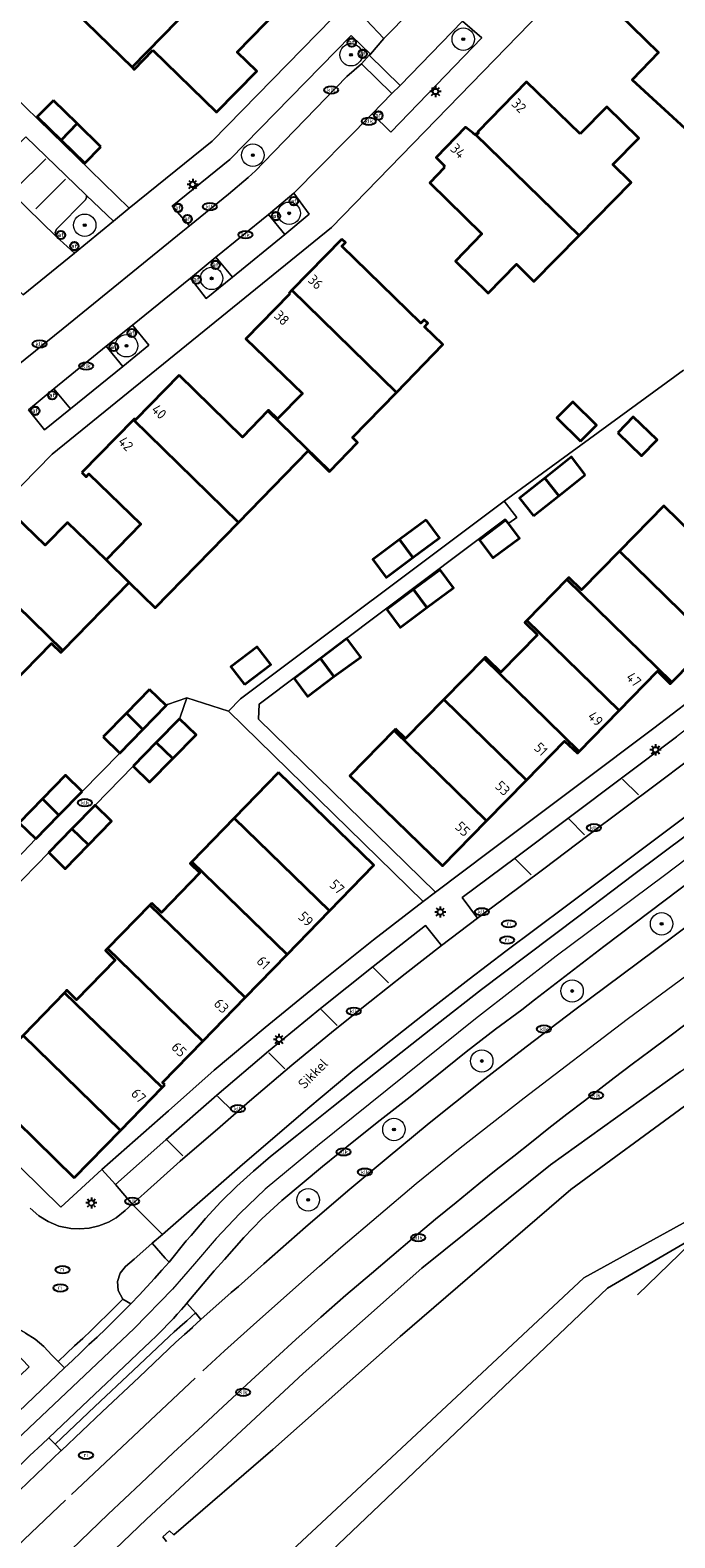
# Model space of a CAD drawing. Header units: metres. Extents: x 103671 to 105190, y 427150 to 429171.
# Tile 197 of 256: x 104122 to 104179, y 428050 to 428185. Entities that reach past the tile are written whole.
import ezdxf
from ezdxf.enums import TextEntityAlignment as Align

# ---------------------------------------------------------------- set-up
doc = ezdxf.new("R2010")
doc.units = ezdxf.units.M
for name, color, linetype, lineweight in [('B-WE-GR-BEPLANTING_CULTUUR_HEESTERS-GV', 253, 'Continuous', 18), ('B-WE-GR-BEPLANTING_CULTUUR_VASTE PLANTENVAK-GV', 253, 'Continuous', 18), ('B-WE-GR-BOOM-S', 253, 'Continuous', 25), ('B-WE-GR-HAAG-G', 253, 'GR-HAAG1-SO', 13), ('B-WE-GR-HAAG-GV', 253, 'Continuous', 13), ('B-WE-IE-MEUBILAIR-S', 253, 'Continuous', 25), ('B-WE-OG-BEBOUWING-GV', 253, 'Continuous', 35), ('B-WE-OG-BEBOUWING-T18', 7, 'Continuous', 18), ('B-WE-OG-TERREIN_BEGROEID-GV', 253, 'Continuous', 18), ('B-WE-OG-TERREIN_ERF-GV', 253, 'Continuous', 18), ('B-WE-OG-TERREIN_OEVER-GV', 253, 'Continuous', 18), ('B-WE-OG-TERREIN_ONBEGROEID_ZAND-GV', 253, 'Continuous', 18), ('B-WE-OG-TOPOGRAFIE-T18', 7, 'Continuous', 18), ('B-WE-OG-WATER_SLOOT-GV', 253, 'Continuous', 18), ('B-WE-OG-WEG-GV', 253, 'Continuous', 18), ('B-WE-VH-GESLOTENVERHARDING-GV', 253, 'Continuous', 18), ('B-WE-VH-GESLOTENVERHARDING_ASFALT-GV', 253, 'Continuous', 18), ('B-WE-VH-OPENVERHARDING-GV', 253, 'Continuous', 18), ('B-WE-VH-OPENVERHARDING_BETONSTRAATSTEEN-GV', 253, 'Continuous', 18), ('B-WE-VH-OPENVERHARDING_STRAATBAKSTEEN-GV', 253, 'Continuous', 18), ('B-WE-VH-OPENVERHARDING_TEGEL-GV', 253, 'Continuous', 18), ('B-WE-VW-MARKERING_PICTOGRAM-G', 253, 'Continuous', 18)]:
    doc.layers.add(name, color=color, linetype=linetype, lineweight=lineweight)
doc.styles.add('NLCS-ISO', font='NLCS-ISO.ttf')
doc.styles.add('NLCS-ISO-M500-T18', font='NLCS-ISO.ttf', dxfattribs={"height": 0.9})
doc.linetypes.add('GR-HAAG1-SO', pattern='A,6,[176,NLCS.SHX,S=0.125,R=0,X=0,Y=0],-2', length=8)

# ---------------------------------------------------------------- blocks, each defined once
blk = doc.blocks.new('SIE-MEUBILAIR_PAAL_LICHTMAST-SO')
for points in [[(-0.62, 0), (-1, 0)], [(-0.71, 0.71), (-0.44, 0.44)], [(0, 1), (0, 0.62)], [(0.44, 0.44), (0.71, 0.71)], [(1, 0), (0.62, 0)], [(-0.71, -0.71), (-0.44, -0.44)], [(0, -0.62), (0, -1)], [(0.44, -0.44), (0.71, -0.71)]]:
    blk.add_lwpolyline(points)
blk.add_circle((0, 0), 0.5)
blk = doc.blocks.new('SIE-MEUBILAIR_PAAL_AFSLUITPAAL-SO')
blk.add_circle((0, 0), 0.75)
at = {"style": 'NLCS-ISO'}
blk.add_text('af', height=0.75, dxfattribs=at).set_placement((0, 0.05), align=Align.MIDDLE_CENTER)
blk = doc.blocks.new('SIE-MEUBILAIR_PUT_KOLK-SO')
blk.add_ellipse((0, 0), major_axis=(1.25, 0), ratio=0.54)
at = {"style": 'NLCS-ISO'}
blk.add_text('klk', height=0.75, dxfattribs=at).set_placement((0.03, 0), align=Align.MIDDLE_CENTER)
blk = doc.blocks.new('SIE-MEUBILAIR_PUT_RIOOLPUT-SO')
blk.add_ellipse((0, 0), major_axis=(1.25, 0), ratio=0.54)
at = {"style": 'NLCS-ISO'}
blk.add_text('ri', height=0.75, dxfattribs=at).set_placement((-0.04, 0.07), align=Align.MIDDLE_CENTER)
blk = doc.blocks.new('SGR-BOOM_GBKN-SO')
at = {"linetype": 'ByBlock', "lineweight": 18}
h = blk.add_hatch(color=0, dxfattribs=at)
h.dxf.hatch_style = 1
edge = h.paths.add_edge_path()
edge.add_arc((0, 0), 0.25, 0, 360)
at = {"color": 0, "linetype": 'ByBlock', "lineweight": 18}
for radius in [2, 0.25]:
    blk.add_circle((0, 0), radius, dxfattribs=at)
at = {"color": 0, "linetype": 'ByBlock', "lineweight": 18, "style": 'NLCS-ISO'}
blk.add_attdef('SOORT', (2.5, 0), '', height=1.5, dxfattribs=at)

msp = doc.modelspace()

# ---------------------------------------------------------------- linework, layer by layer
at = {"layer": 'B-WE-GR-BEPLANTING_CULTUUR_HEESTERS-GV', "flags": 128}
msp.add_lwpolyline([(104126.8, 428170.229), (104126.817, 428170.071), (104126.73, 428169.863), (104124.138, 428167.241), (104124.003, 428166.95), (104124.097, 428166.598), (104125.721, 428165.1), (104129.227, 428167.953)], close=True, dxfattribs=at)
at = {"layer": 'B-WE-GR-BEPLANTING_CULTUUR_VASTE PLANTENVAK-GV', "flags": 128}
for points in [[(104152.301, 428177.529), (104153.953, 428175.908), (104162.077, 428184.311), (104160.354, 428185.816), (104154.784, 428180.075), (104154.048, 428179.34)], [(104152.138, 428182.855), (104150.425, 428184.515), (104139.607, 428173.457), (104134.445, 428169.289), (104135.982, 428167.545), (104139.46, 428170.371), (104141.219, 428171.852), (104141.876, 428172.443), (104142.594, 428173.199), (104150.045, 428180.852), (104151.333, 428182.001), (104152.033, 428182.762)], [(104144.49, 428166.758), (104146.676, 428168.566), (104145.312, 428170.439), (104143.041, 428168.546)], [(104138.355, 428164.738), (104136.091, 428162.862), (104137.485, 428161.059), (104139.817, 428162.961)], [(104130.897, 428158.659), (104128.567, 428156.791), (104130.037, 428154.994), (104132.36, 428156.885)], [(104123.905, 428152.999), (104121.622, 428151.111), (104123.054, 428149.317), (104125.385, 428151.209)]]:
    msp.add_lwpolyline(points, close=True, dxfattribs=at)
at = {"layer": 'B-WE-GR-HAAG-G', "flags": 128}
msp.add_lwpolyline([(104181.579, 428077.559), (104175.957, 428072.138)], dxfattribs=at)
at = {"layer": 'B-WE-GR-HAAG-GV', "flags": 128}
msp.add_lwpolyline([(104181.772, 428115.956), (104177.243, 428112.555), (104172.964, 428109.342), (104169.636, 428106.841), (104164.229, 428102.794), (104160.933, 428100.305), (104157.35, 428097.509), (104153.399, 428094.376), (104150.402, 428091.969), (104146.557, 428088.771), (104140.496, 428083.541), (104133.593, 428077.524), (104132.676, 428076.736), (104133.831, 428075.391), (104134.178, 428075.058), (104135.709, 428076.949), (104136.134, 428077.41), (104137.421, 428078.939), (104138.784, 428080.428), (104140.206, 428081.838), (104141.693, 428083.176), (104143.219, 428084.463), (104145.565, 428086.352), (104148.692, 428088.854), (104152.601, 428091.957), (104158.077, 428096.291), (104162.045, 428099.367), (104166.046, 428102.39), (104170.849, 428106.013), (104175.645, 428109.631), (104180.445, 428113.238)], dxfattribs=at)
at = {"layer": 'B-WE-OG-BEBOUWING-GV', "flags": 128}
for points in [[(104136.276, 428187.21), (104133.915, 428189.516), (104137.579, 428193.271), (104133.713, 428197.044), (104124.654, 428187.767), (104130.881, 428181.685)], [(104132.734, 428183.217), (104138.409, 428177.679), (104141.994, 428181.352), (104140.26, 428183.045), (104144.064, 428186.943), (104137.579, 428193.271), (104133.915, 428189.516), (104136.276, 428187.21), (104130.881, 428181.685), (104131.071, 428181.5)], [(104180.174, 428176.265), (104186.801, 428183.006), (104177.497, 428192.092), (104177.2, 428191.789), (104176.43, 428192.541), (104172.9, 428188.93), (104173.66, 428188.184), (104173.12, 428187.622), (104177.848, 428182.995), (104175.484, 428180.579)], [(104170.843, 428175.739), (104166.069, 428180.393), (104161.71, 428175.928), (104161.782, 428175.847), (104161.663, 428175.727), (104161.594, 428175.783), (104161.518, 428175.688), (104170.755, 428166.666), (104175.403, 428171.39), (104173.763, 428173.003), (104176.093, 428175.371), (104173.218, 428178.169)], [(104123.853, 428178.73), (104122.416, 428177.259), (104124.534, 428175.19), (104125.971, 428176.662)], [(104128.089, 428174.593), (104125.971, 428176.662), (104124.534, 428175.19), (104126.651, 428173.122)], [(104158.652, 428172.779), (104158.722, 428172.71), (104157.439, 428171.366), (104162.084, 428166.817), (104159.712, 428164.38), (104162.631, 428161.539), (104165.155, 428164.103), (104166.719, 428162.564), (104170.755, 428166.666), (104161.518, 428175.688), (104161.496, 428175.66), (104161.295, 428175.821), (104160.632, 428176.352), (104158.004, 428173.644), (104158.758, 428172.898)], [(104149.572, 428166.357), (104145.131, 428161.78), (104154.457, 428152.67), (104158.608, 428156.935), (104156.974, 428158.531), (104157.27, 428158.836), (104156.936, 428159.161), (104156.641, 428158.855), (104149.589, 428165.707), (104149.905, 428166.049)], [(104144.857, 428161.497), (104144.904, 428161.451), (104141.029, 428157.457), (104146.062, 428152.559), (104143.858, 428150.299), (104143.056, 428151.082), (104142.992, 428151.016), (104148.509, 428145.649), (104150.994, 428148.203), (104150.54, 428148.644), (104154.457, 428152.67), (104145.131, 428161.78)], [(104135.059, 428154.209), (104131.171, 428150.212), (104131.082, 428150.298), (104131.002, 428150.216), (104140.364, 428141.071), (104146.579, 428147.446), (104148.469, 428145.608), (104148.509, 428145.649), (104142.992, 428151.016), (104140.722, 428148.688)], [(104170.89, 428148.309), (104172.3, 428149.748), (104170.189, 428151.816), (104168.764, 428150.413)], [(104126.388, 428145.52), (104126.769, 428145.148), (104127.026, 428145.412), (104131.651, 428140.903), (104128.55, 428137.722), (104130.616, 428135.708), (104132.932, 428133.449), (104140.364, 428141.071), (104131.002, 428150.216)], [(104174.199, 428149.057), (104176.324, 428147.003), (104177.714, 428148.442), (104175.588, 428150.495)], [(104171.305, 428145.32), (104170.063, 428146.908), (104167.692, 428145.009), (104168.934, 428143.442)], [(104166.672, 428141.649), (104168.934, 428143.442), (104167.692, 428145.009), (104165.43, 428143.217)], [(104116.444, 428137.668), (104124.689, 428129.629), (104130.616, 428135.708), (104128.55, 428137.722), (104125.119, 428141.067), (104123.127, 428139.023), (104120.383, 428141.698)], [(104182.598, 428130.45), (104186.554, 428134.495), (104178.31, 428142.558), (104174.354, 428138.514)], [(104157.119, 428141.291), (104154.738, 428139.528), (104155.929, 428137.921), (104158.303, 428139.679)], [(104164.222, 428141.269), (104161.865, 428139.486), (104163.072, 428137.891), (104165.429, 428139.674), (104164.447, 428140.971)], [(104154.738, 428139.528), (104152.363, 428137.768), (104153.553, 428136.161), (104155.929, 428137.921)], [(104112.677, 428133.813), (104120.088, 428126.571), (104123.681, 428130.256), (104124.511, 428129.447), (104124.689, 428129.629), (104116.444, 428137.668)], [(104182.598, 428130.45), (104174.354, 428138.514), (104170.974, 428135.058), (104169.847, 428136.161), (104169.655, 428135.965), (104179.026, 428126.799)], [(104157.166, 428133.46), (104159.54, 428135.218), (104158.356, 428136.83), (104155.975, 428135.067)], [(104166.093, 428132.324), (104174.329, 428124.28), (104177.75, 428127.783), (104178.89, 428126.66), (104179.026, 428126.799), (104169.655, 428135.965)], [(104153.6, 428133.307), (104154.79, 428131.7), (104157.166, 428133.46), (104155.975, 428135.067)], [(104167.035, 428131.031), (104163.781, 428127.704), (104162.653, 428128.807), (104162.4, 428129.055), (104162.274, 428128.926), (104170.759, 428120.626), (104174.329, 428124.28), (104166.093, 428132.324), (104165.908, 428132.134)], [(104148.882, 428127.322), (104151.292, 428129.036), (104150.028, 428130.703), (104147.673, 428128.916)], [(104140.893, 428126.59), (104143.25, 428128.373), (104142.043, 428129.968), (104139.686, 428128.185)], [(104145.319, 428127.13), (104146.528, 428125.537), (104148.882, 428127.322), (104147.673, 428128.916)], [(104158.696, 428125.268), (104166.052, 428118.072), (104169.464, 428121.553), (104170.61, 428120.473), (104170.759, 428120.626), (104162.274, 428128.926)], [(104132.435, 428126.153), (104130.367, 428124.035), (104131.838, 428122.597), (104133.907, 428124.715)], [(104154.384, 428122.642), (104154.25, 428122.505), (104162.485, 428114.433), (104166.052, 428118.072), (104158.696, 428125.268), (104155.275, 428121.771)], [(104128.298, 428121.917), (104129.769, 428120.48), (104131.838, 428122.597), (104130.367, 428124.035)], [(104133.035, 428121.428), (104134.507, 428119.991), (104136.575, 428122.109), (104135.104, 428123.546)], [(104154.25, 428122.505), (104150.286, 428118.452), (104158.552, 428110.42), (104162.485, 428114.433)], [(104130.967, 428119.311), (104132.438, 428117.873), (104134.507, 428119.991), (104133.035, 428121.428)], [(104126.409, 428117.064), (104124.938, 428118.502), (104122.869, 428116.384), (104124.341, 428114.947)], [(104143.939, 428118.742), (104139.98, 428114.666), (104148.484, 428106.406), (104152.443, 428110.482)], [(104122.272, 428112.829), (104124.341, 428114.947), (104122.869, 428116.384), (104120.8, 428114.266)], [(104126.974, 428112.28), (104129.043, 428114.398), (104127.571, 428115.835), (104125.503, 428113.717)], [(104139.98, 428114.666), (104136.199, 428110.774), (104144.703, 428102.514), (104148.484, 428106.406)], [(104125.503, 428113.717), (104123.434, 428111.6), (104124.905, 428110.162), (104126.974, 428112.28)], [(104132.625, 428107.094), (104132.455, 428106.919), (104140.959, 428098.659), (104144.703, 428102.514), (104136.199, 428110.774), (104136.057, 428110.628), (104136.919, 428109.79), (104133.487, 428106.257)], [(104137.178, 428094.767), (104140.959, 428098.659), (104132.455, 428106.919), (104128.674, 428103.027)], [(104133.809, 428090.877), (104133.594, 428091.077), (104137.178, 428094.767), (104128.674, 428103.027), (104128.499, 428102.847), (104129.361, 428102.01), (104125.924, 428098.471), (104125.062, 428099.308), (104124.856, 428099.097), (104133.57, 428090.633)], [(104124.856, 428099.097), (104121.149, 428095.281), (104129.832, 428086.804), (104133.57, 428090.633)], [(104125.711, 428082.582), (104129.832, 428086.804), (104121.149, 428095.281), (104117.042, 428091.052)]]:
    msp.add_lwpolyline(points, close=True, dxfattribs=at)
at = {"layer": 'B-WE-OG-TERREIN_BEGROEID-GV', "flags": 128}
msp.add_lwpolyline([(104180.984, 428109.281), (104177.09, 428106.335), (104172.969, 428103.206), (104166.781, 428098.464), (104165.632, 428097.574), (104163.295, 428095.842), (104160.685, 428093.81), (104157.915, 428091.596), (104155.41, 428089.603), (104153.018, 428087.714), (104150.665, 428085.846), (104147.863, 428083.594), (104146.041, 428082.066), (104144.244, 428080.55), (104142.439, 428078.904), (104140.838, 428077.258), (104139.119, 428075.279), (104138.189, 428074.281), (104135.754, 428071.387), (104136.522, 428070.526), (104137.015, 428069.913), (104139.714, 428072.331), (104140.352, 428072.87), (104142.615, 428074.902), (104146.344, 428078.181), (104150.115, 428081.401), (104153.545, 428084.277), (104157.392, 428087.438), (104162.077, 428091.194), (104166.027, 428094.274), (104170.377, 428097.561), (104175.974, 428101.744), (104181.101, 428105.559)], dxfattribs=at)
msp.add_lwpolyline([(104123.447, 428059.379), (104122.837, 428058.79), (104121.75, 428057.78), (104120.616, 428056.663), (104119.82, 428055.909), (104120.823, 428054.657), (104124.56, 428058.222), (104124.006, 428058.798)], close=True, dxfattribs=at)
at = {"layer": 'B-WE-OG-TERREIN_ERF-GV', "flags": 128}
for points in [[(104148.762, 428186.07), (104112.831, 428221.23), (104048.736, 428155.581), (104047.938, 428154.764), (104081.375, 428122.133), (104081.952, 428122.724), (104114.024, 428155.546), (104117.152, 428158.097), (104116.165, 428159.063), (104101.174, 428173.728), (104077.865, 428149.891), (104076.783, 428151.006), (104112.598, 428187.633), (104108.371, 428191.778), (104109.427, 428192.826), (104114.694, 428187.598), (104113.186, 428186.07), (104130.601, 428169.106), (104138.021, 428175.099)], [(104186.801, 428183.006), (104180.174, 428176.265), (104175.484, 428180.579), (104177.848, 428182.995), (104173.12, 428187.622), (104173.66, 428188.184), (104172.9, 428188.93), (104176.43, 428192.541), (104177.2, 428191.789), (104177.497, 428192.092), (104177.504, 428192.1), (104177.577, 428192.028), (104177.754, 428192.209), (104177.68, 428192.28), (104181.921, 428196.482), (104186.481, 428191.88), (104189.039, 428194.415), (104193.627, 428189.948)], [(104166.069, 428180.393), (104170.843, 428175.739), (104173.218, 428178.169), (104176.093, 428175.371), (104173.763, 428173.003), (104175.403, 428171.39), (104170.755, 428166.666), (104166.719, 428162.564), (104165.155, 428164.103), (104162.631, 428161.539), (104159.712, 428164.38), (104162.084, 428166.817), (104157.439, 428171.366), (104158.722, 428172.71), (104158.652, 428172.779), (104158.758, 428172.898), (104158.004, 428173.644), (104160.632, 428176.352), (104161.295, 428175.821), (104161.496, 428175.66), (104161.518, 428175.688), (104161.594, 428175.783), (104161.663, 428175.727), (104161.782, 428175.847), (104161.71, 428175.928)], [(104125.971, 428176.662), (104128.089, 428174.593), (104126.651, 428173.122), (104124.534, 428175.19), (104122.416, 428177.259), (104123.853, 428178.73)], [(104172.3, 428149.748), (104170.89, 428148.309), (104168.764, 428150.413), (104170.189, 428151.816)], [(104176.324, 428147.003), (104174.199, 428149.057), (104175.588, 428150.495), (104177.714, 428148.442)], [(104168.934, 428143.442), (104166.672, 428141.649), (104165.43, 428143.217), (104167.692, 428145.009), (104170.063, 428146.908), (104171.305, 428145.32)], [(104154.738, 428139.528), (104157.119, 428141.291), (104158.303, 428139.679), (104155.929, 428137.921), (104153.553, 428136.161), (104152.363, 428137.768)], [(104154.79, 428131.7), (104153.6, 428133.307), (104155.975, 428135.067), (104158.356, 428136.83), (104159.54, 428135.218), (104157.166, 428133.46)], [(104146.528, 428125.537), (104145.319, 428127.13), (104147.673, 428128.916), (104150.028, 428130.703), (104151.292, 428129.036), (104148.882, 428127.322)], [(104143.25, 428128.373), (104140.893, 428126.59), (104139.686, 428128.185), (104142.043, 428129.968)]]:
    msp.add_lwpolyline(points, close=True, dxfattribs=at)
for points in [[(104197.562, 428217.738), (104148.661, 428167.394), (104135.72, 428156.895), (104123.729, 428147.166), (104091.153, 428113.871)], [(104144.064, 428186.943), (104140.26, 428183.045), (104141.994, 428181.352), (104138.409, 428177.679), (104132.734, 428183.217), (104131.071, 428181.5), (104130.881, 428181.685), (104124.654, 428187.767)], [(104120.383, 428141.698), (104123.127, 428139.023), (104125.119, 428141.067), (104128.55, 428137.722), (104131.651, 428140.903), (104127.026, 428145.412), (104126.769, 428145.148), (104126.388, 428145.52), (104131.002, 428150.216), (104131.082, 428150.298), (104131.171, 428150.212), (104135.059, 428154.209), (104140.722, 428148.688), (104142.992, 428151.016), (104143.056, 428151.082), (104143.858, 428150.299), (104146.062, 428152.559), (104141.029, 428157.457), (104144.904, 428161.451), (104144.857, 428161.497), (104145.131, 428161.78), (104149.572, 428166.357), (104149.905, 428166.049), (104149.589, 428165.707), (104156.641, 428158.855), (104156.936, 428159.161), (104157.27, 428158.836), (104156.974, 428158.531), (104158.608, 428156.935), (104154.457, 428152.67), (104150.54, 428148.644), (104150.994, 428148.203), (104148.509, 428145.649), (104148.469, 428145.608), (104146.579, 428147.446), (104140.364, 428141.071), (104132.932, 428133.449), (104130.616, 428135.708), (104124.689, 428129.629), (104124.511, 428129.447), (104123.681, 428130.256), (104120.088, 428126.571)], [(104118.81, 428109.205), (104122.272, 428112.829), (104120.8, 428114.266), (104122.869, 428116.384), (104124.938, 428118.502), (104126.409, 428117.064), (104129.769, 428120.48), (104128.298, 428121.917), (104130.367, 428124.035), (104132.435, 428126.153), (104133.907, 428124.715), (104134.043, 428124.813), (104135.755, 428125.416), (104139.488, 428124.228), (104140.543, 428125.309), (104164.075, 428142.956), (104180.062, 428154.662)], [(104180.062, 428154.662), (104164.075, 428142.956), (104165.184, 428141.494), (104164.476, 428140.993), (104164.447, 428140.971), (104165.429, 428139.674), (104163.072, 428137.891), (104161.865, 428139.486), (104164.222, 428141.269), (104164.164, 428141.354), (104142.223, 428124.85), (104142.144, 428123.517), (104157.935, 428108.068), (104162.761, 428111.687), (104170.72, 428117.664), (104177.421, 428122.695), (104182.316, 428126.462)], [(104182.598, 428130.45), (104179.026, 428126.799), (104178.89, 428126.66), (104177.75, 428127.783), (104174.329, 428124.28), (104170.759, 428120.626), (104170.61, 428120.473), (104169.464, 428121.553), (104166.052, 428118.072), (104162.485, 428114.433), (104158.552, 428110.42), (104150.286, 428118.452), (104154.25, 428122.505), (104154.384, 428122.642), (104155.275, 428121.771), (104158.696, 428125.268), (104162.274, 428128.926), (104162.4, 428129.055), (104162.653, 428128.807), (104163.781, 428127.704), (104167.035, 428131.031), (104165.908, 428132.134), (104166.093, 428132.324), (104169.655, 428135.965), (104169.847, 428136.161), (104170.974, 428135.058), (104174.354, 428138.514), (104178.31, 428142.558), (104186.554, 428134.495)], [(104110.176, 428094.019), (104124.524, 428079.958), (104128.174, 428083.308), (104134.119, 428088.562), (104138.205, 428092.167), (104142.741, 428095.98), (104147.951, 428100.242), (104152.415, 428103.8), (104156.83, 428107.244), (104139.488, 428124.228), (104135.755, 428125.416), (104135.172, 428123.693), (104135.104, 428123.546), (104136.575, 428122.109), (104134.507, 428119.991), (104132.438, 428117.873), (104130.967, 428119.311), (104127.571, 428115.835), (104129.043, 428114.398), (104126.974, 428112.28), (104124.905, 428110.162), (104123.434, 428111.6), (104120.033, 428108.094)], [(104121.149, 428095.281), (104124.856, 428099.097), (104125.062, 428099.308), (104125.924, 428098.471), (104129.361, 428102.01), (104128.499, 428102.847), (104128.674, 428103.027), (104132.455, 428106.919), (104132.625, 428107.094), (104133.487, 428106.257), (104136.919, 428109.79), (104136.057, 428110.628), (104136.199, 428110.774), (104139.98, 428114.666), (104143.939, 428118.742), (104152.443, 428110.482), (104148.484, 428106.406), (104144.703, 428102.514), (104140.959, 428098.659), (104137.178, 428094.767), (104133.594, 428091.077), (104133.809, 428090.877), (104133.57, 428090.633), (104129.832, 428086.804), (104125.711, 428082.582), (104117.042, 428091.052)], [(104211.223, 428043.263), (104181.579, 428077.559), (104173.274, 428072.713), (104095.051, 427998.255)]]:
    msp.add_lwpolyline(points, dxfattribs=at)
at = {"layer": 'B-WE-OG-TERREIN_OEVER-GV', "flags": 128}
for points in [[(104179.808, 428092.069), (104168.211, 428083.729), (104156.726, 428074.523), (104146.133, 428065.095), (104132.16, 428052.12), (104113.745, 428034.498)], [(104133.933, 428050.126), (104133.611, 428050.522), (104134.204, 428051.073), (104134.609, 428050.719), (104143.423, 428058.319), (104154.796, 428068.417), (104170.005, 428081.538), (104180.168, 428088.966)], [(104181.818, 428079.51), (104171.184, 428073.649), (104158.918, 428062.204), (104123.33, 428028.951)], [(104095.051, 427998.255), (104173.274, 428072.713), (104181.579, 428077.559)]]:
    msp.add_lwpolyline(points, dxfattribs=at)
at = {"layer": 'B-WE-OG-TERREIN_ONBEGROEID_ZAND-GV', "flags": 128}
msp.add_lwpolyline([(104181.772, 428115.956), (104177.243, 428112.555), (104172.964, 428109.342), (104169.636, 428106.841), (104164.229, 428102.794), (104160.933, 428100.305), (104157.35, 428097.509), (104153.399, 428094.376), (104150.402, 428091.969), (104146.557, 428088.771), (104140.496, 428083.541), (104133.593, 428077.524), (104132.676, 428076.736), (104133.831, 428075.391), (104134.178, 428075.058), (104135.709, 428076.949), (104136.134, 428077.41), (104137.421, 428078.939), (104138.784, 428080.428), (104140.206, 428081.838), (104141.693, 428083.176), (104143.219, 428084.463), (104145.565, 428086.352), (104148.692, 428088.854), (104152.601, 428091.957), (104158.077, 428096.291), (104162.045, 428099.367), (104166.046, 428102.39), (104170.849, 428106.013), (104175.645, 428109.631), (104180.445, 428113.238)], dxfattribs=at)
at = {"layer": 'B-WE-OG-WATER_SLOOT-GV', "flags": 128}
for points in [[(104180.168, 428088.966), (104170.005, 428081.538), (104154.796, 428068.417), (104143.423, 428058.319), (104134.609, 428050.719), (104134.204, 428051.073), (104133.611, 428050.522), (104133.933, 428050.126)], [(104123.33, 428028.951), (104158.918, 428062.204), (104171.184, 428073.649), (104181.818, 428079.51)]]:
    msp.add_lwpolyline(points, dxfattribs=at)
at = {"layer": 'B-WE-OG-WEG-GV', "flags": 128}
for points in [[(104113.745, 428034.498), (104132.16, 428052.12), (104146.133, 428065.095), (104156.726, 428074.523), (104168.211, 428083.729), (104179.808, 428092.069), (104192.13, 428100.717), (104205.688, 428109.72), (104216.002, 428117.865), (104221.912, 428123.444), (104230.817, 428132.033), (104238.68, 428139.717), (104261.103, 428165.658), (104267.069, 428172.576), (104272.421, 428179.048), (104279.664, 428188.051)], [(104180.316, 428096.314), (104178.726, 428095.117), (104177.084, 428093.893), (104175.48, 428092.727), (104173.875, 428091.488), (104171.225, 428089.451), (104169.645, 428088.24), (104168.06, 428086.997), (104166.496, 428085.769), (104164.937, 428084.518), (104163.365, 428083.296), (104161.816, 428082.021), (104159.786, 428080.377), (104157.954, 428078.883), (104155.846, 428077.113), (104152.224, 428074.037), (104149.941, 428072.098), (104147.718, 428070.128), (104145.47, 428068.136), (104143.663, 428066.468), (104141.511, 428064.469), (104138.957, 428062.123), (104136.767, 428060.09), (104134.553, 428058.066), (104131.647, 428055.299), (104128.752, 428052.547), (104125.433, 428049.385)]]:
    msp.add_lwpolyline(points, dxfattribs=at)
at = {"layer": 'B-WE-VH-GESLOTENVERHARDING-GV', "flags": 128}
msp.add_lwpolyline([(104135.171, 428084.047), (104138.727, 428087.131), (104141.347, 428089.416), (104145.113, 428092.615), (104148.829, 428095.683), (104152.098, 428098.289), (104155.235, 428100.771), (104158.469, 428103.296), (104157.051, 428105.094), (104152.369, 428101.438), (104147.683, 428097.686), (104143.041, 428093.875), (104138.444, 428089.948), (104133.894, 428085.975), (104129.39, 428081.965), (104130.892, 428080.221), (104131.955, 428081.185)], close=True, dxfattribs=at)
msp.add_lwpolyline([(104121.375, 428068.715), (104122.225, 428068.158), (104123.009, 428067.519), (104123.727, 428066.759), (104124.284, 428066.184), (104125.023, 428066.886), (104125.743, 428067.569), (104126.467, 428068.242), (104127.21, 428068.951), (104127.938, 428069.66), (104128.673, 428070.367), (104129.376, 428071.048), (104130.061, 428071.741), (104129.637, 428072.527), (104129.575, 428073.311), (104129.797, 428074.049), (104130.289, 428074.672), (104131.051, 428075.321), (104131.823, 428075.992), (104132.676, 428076.736), (104133.593, 428077.524), (104130.892, 428080.221), (104130.261, 428079.649), (104129.45, 428079.012), (104128.776, 428078.624), (104127.911, 428078.286), (104127.033, 428078.077), (104126.173, 428078.006), (104125.409, 428078.038), (104124.339, 428078.269), (104123.374, 428078.66), (104122.556, 428079.171), (104121.766, 428079.85)], dxfattribs=at)
at = {"layer": 'B-WE-VH-GESLOTENVERHARDING_ASFALT-GV', "flags": 128}
for points in [[(104180.445, 428113.238), (104175.645, 428109.631), (104170.849, 428106.013), (104166.046, 428102.39), (104162.045, 428099.367), (104158.077, 428096.291), (104152.601, 428091.957), (104148.692, 428088.854), (104145.565, 428086.352), (104143.219, 428084.463), (104141.693, 428083.176), (104140.206, 428081.838), (104138.784, 428080.428), (104137.421, 428078.939), (104136.134, 428077.41), (104135.709, 428076.949), (104134.178, 428075.058), (104133.533, 428074.328), (104132.865, 428073.598), (104132.178, 428072.833), (104131.518, 428072.112), (104130.767, 428071.318), (104129.931, 428070.484), (104129.208, 428069.769), (104128.521, 428069.085), (104127.758, 428068.36), (104127.026, 428067.682), (104126.297, 428066.973), (104125.567, 428066.275), (104124.828, 428065.603), (104119.406, 428060.41)], [(104121.75, 428057.78), (104122.837, 428058.79), (104123.447, 428059.379), (104123.449, 428059.381), (104126.985, 428062.741), (104130.701, 428066.253), (104131.406, 428066.923), (104132.481, 428067.949), (104133.042, 428068.482), (104133.585, 428069.013), (104134.13, 428069.568), (104134.567, 428070.018), (104134.907, 428070.399), (104135.27, 428070.83), (104135.689, 428071.31), (104135.754, 428071.387), (104138.189, 428074.281), (104139.119, 428075.279), (104140.838, 428077.258), (104142.439, 428078.904), (104144.244, 428080.55), (104146.041, 428082.066), (104147.863, 428083.594), (104150.665, 428085.846), (104153.018, 428087.714), (104155.41, 428089.603), (104157.915, 428091.596), (104160.685, 428093.81), (104163.295, 428095.842), (104165.632, 428097.574), (104166.781, 428098.464), (104172.969, 428103.206), (104177.09, 428106.335), (104180.984, 428109.281)], [(104181.101, 428105.559), (104175.974, 428101.744), (104170.377, 428097.561), (104166.027, 428094.274), (104162.077, 428091.194), (104157.392, 428087.438), (104153.545, 428084.277), (104150.115, 428081.401), (104146.344, 428078.181), (104142.615, 428074.902), (104140.352, 428072.87), (104139.714, 428072.331), (104137.015, 428069.913), (104136.265, 428069.23), (104136.266, 428069.215), (104135.552, 428068.577), (104134.78, 428067.893), (104131.504, 428064.771), (104128.205, 428061.674), (104124.574, 428058.235), (104124.56, 428058.222), (104120.823, 428054.657), (104112.115, 428046.355)], [(104125.433, 428049.385), (104128.752, 428052.547), (104131.647, 428055.299), (104134.553, 428058.066), (104136.767, 428060.09), (104138.957, 428062.123), (104141.511, 428064.469), (104143.663, 428066.468), (104145.47, 428068.136), (104147.718, 428070.128), (104149.941, 428072.098), (104152.224, 428074.037), (104155.846, 428077.113), (104157.954, 428078.883), (104159.786, 428080.377), (104161.816, 428082.021), (104163.365, 428083.296), (104164.937, 428084.518), (104166.496, 428085.769), (104168.06, 428086.997), (104169.645, 428088.24), (104171.225, 428089.451), (104173.875, 428091.488), (104175.48, 428092.727), (104177.084, 428093.893), (104178.726, 428095.117), (104180.316, 428096.314)]]:
    msp.add_lwpolyline(points, dxfattribs=at)
at = {"layer": 'B-WE-VH-OPENVERHARDING-GV', "flags": 128}
for points in [[(104121.398, 428175.487), (104126.717, 428170.319), (104126.8, 428170.229), (104129.227, 428167.953), (104130.601, 428169.106), (104113.186, 428186.07)], [(104117.13, 428152.269), (104124.736, 428158.378), (104135.392, 428167.066), (104135.982, 428167.545), (104134.445, 428169.289), (104139.607, 428173.457), (104150.425, 428184.515), (104152.138, 428182.855), (104153.344, 428184.247), (104151.765, 428185.923)], [(104148.762, 428186.07), (104138.021, 428175.099), (104130.601, 428169.106), (104129.227, 428167.953), (104125.721, 428165.1), (104121.169, 428161.393)], [(104121.622, 428151.111), (104123.905, 428152.999), (104128.567, 428156.791), (104130.897, 428158.659), (104136.091, 428162.862), (104138.355, 428164.738), (104143.041, 428168.546), (104145.312, 428170.439), (104152.301, 428177.529), (104154.048, 428179.34), (104151.333, 428182.001), (104150.045, 428180.852), (104142.594, 428173.199), (104141.876, 428172.443), (104141.219, 428171.852), (104139.46, 428170.371), (104135.982, 428167.545), (104135.392, 428167.066), (104124.736, 428158.378), (104117.13, 428152.269)], [(104120.033, 428108.094), (104123.434, 428111.6), (104125.503, 428113.717), (104127.571, 428115.835), (104130.967, 428119.311), (104133.035, 428121.428), (104135.104, 428123.546), (104135.172, 428123.693), (104135.755, 428125.416), (104134.043, 428124.813), (104133.907, 428124.715), (104131.838, 428122.597), (104129.769, 428120.48), (104126.409, 428117.064), (104124.341, 428114.947), (104122.272, 428112.829), (104118.81, 428109.205)], [(104182.316, 428126.462), (104177.421, 428122.695), (104170.72, 428117.664), (104162.761, 428111.687), (104157.935, 428108.068), (104156.83, 428107.244), (104152.415, 428103.8), (104147.951, 428100.242), (104142.741, 428095.98), (104138.205, 428092.167), (104134.119, 428088.562), (104128.174, 428083.308), (104129.39, 428081.965), (104133.894, 428085.975), (104138.444, 428089.948), (104143.041, 428093.875), (104147.683, 428097.686), (104152.369, 428101.438), (104157.051, 428105.094), (104158.469, 428103.296), (104161.701, 428105.738), (104160.307, 428107.578), (104165.087, 428111.121), (104169.858, 428114.731), (104174.651, 428118.33), (104179.442, 428121.929)], [(104180.31, 428119.697), (104177.782, 428117.801), (104174.718, 428115.497), (104171.523, 428113.113), (104167.599, 428110.157), (104163.985, 428107.438), (104161.701, 428105.738), (104158.469, 428103.296), (104155.235, 428100.771), (104152.098, 428098.289), (104148.829, 428095.683), (104145.113, 428092.615), (104141.347, 428089.416), (104138.727, 428087.131), (104135.171, 428084.047), (104131.955, 428081.185), (104130.892, 428080.221), (104133.593, 428077.524), (104140.496, 428083.541), (104146.557, 428088.771), (104150.402, 428091.969), (104153.399, 428094.376), (104157.35, 428097.509), (104160.933, 428100.305), (104164.229, 428102.794), (104169.636, 428106.841), (104172.964, 428109.342), (104177.243, 428112.555), (104181.772, 428115.956)], [(104121.766, 428079.85), (104122.556, 428079.171), (104123.374, 428078.66), (104124.339, 428078.269), (104125.409, 428078.038), (104126.173, 428078.006), (104127.033, 428078.077), (104127.911, 428078.286), (104128.776, 428078.624), (104129.45, 428079.012), (104130.261, 428079.649), (104130.892, 428080.221), (104129.39, 428081.965), (104128.174, 428083.308), (104124.524, 428079.958), (104110.176, 428094.019)]]:
    msp.add_lwpolyline(points, dxfattribs=at)
for points in [[(104114.247, 428168.218), (104120.16, 428162.431), (104121.169, 428161.393), (104125.721, 428165.1), (104124.097, 428166.598), (104120.185, 428170.418), (104118.274, 428172.294), (104117.651, 428172.865), (104108.879, 428181.373), (104104.949, 428177.343), (104113.599, 428168.845)], [(104124.097, 428166.598), (104124.003, 428166.95), (104124.138, 428167.241), (104126.73, 428169.863), (104126.817, 428170.071), (104126.8, 428170.229), (104126.717, 428170.319), (104121.398, 428175.487), (104118.274, 428172.294), (104120.185, 428170.418)], [(104164.164, 428141.354), (104164.222, 428141.269), (104164.447, 428140.971), (104164.476, 428140.993), (104165.184, 428141.494), (104164.075, 428142.956), (104140.543, 428125.309), (104139.488, 428124.228), (104156.83, 428107.244), (104157.935, 428108.068), (104142.144, 428123.517), (104142.223, 428124.85)], [(104182.307, 428121.22), (104184.22, 428122.686), (104185.553, 428123.766), (104184.119, 428125.574), (104179.442, 428121.929), (104174.651, 428118.33), (104169.858, 428114.731), (104165.087, 428111.121), (104160.307, 428107.578), (104161.701, 428105.738), (104163.985, 428107.438), (104167.599, 428110.157), (104171.523, 428113.113), (104174.718, 428115.497), (104177.782, 428117.801), (104180.31, 428119.697)], [(104124.284, 428066.184), (104124.828, 428065.603), (104125.567, 428066.275), (104126.297, 428066.973), (104127.026, 428067.682), (104127.758, 428068.36), (104128.521, 428069.085), (104129.208, 428069.769), (104129.931, 428070.484), (104130.767, 428071.318), (104130.061, 428071.741), (104129.376, 428071.048), (104128.673, 428070.367), (104127.938, 428069.66), (104127.21, 428068.951), (104126.467, 428068.242), (104125.743, 428067.569), (104125.023, 428066.886)], [(104136.522, 428070.526), (104135.754, 428069.823), (104135.381, 428069.483), (104134.639, 428068.833), (104134.179, 428068.421), (104130.969, 428065.374), (104127.552, 428062.153), (104124.006, 428058.798), (104124.56, 428058.222), (104124.574, 428058.235), (104128.205, 428061.674), (104131.504, 428064.771), (104134.78, 428067.893), (104135.552, 428068.577), (104136.266, 428069.215), (104136.265, 428069.23), (104137.015, 428069.913)]]:
    msp.add_lwpolyline(points, close=True, dxfattribs=at)
at = {"layer": 'B-WE-VH-OPENVERHARDING_BETONSTRAATSTEEN-GV', "flags": 128}
for points in [[(104091.153, 428113.871), (104123.729, 428147.166), (104135.72, 428156.895), (104148.661, 428167.394), (104197.562, 428217.738)], [(104160.354, 428185.816), (104162.077, 428184.311), (104153.953, 428175.908), (104152.301, 428177.529), (104145.312, 428170.439), (104146.676, 428168.566), (104144.49, 428166.758), (104139.817, 428162.961), (104137.485, 428161.059), (104136.091, 428162.862), (104130.897, 428158.659), (104132.36, 428156.885), (104130.037, 428154.994), (104125.385, 428151.209), (104123.054, 428149.317), (104121.622, 428151.111)]]:
    msp.add_lwpolyline(points, dxfattribs=at)
for points in [[(104153.344, 428184.247), (104153.522, 428184.437), (104166.154, 428197.291), (104164.43, 428198.879), (104163.086, 428197.56), (104159.416, 428193.788), (104158.04, 428192.373), (104151.765, 428185.923)], [(104153.522, 428184.437), (104153.344, 428184.247), (104152.138, 428182.855), (104152.033, 428182.762), (104154.784, 428180.075), (104160.354, 428185.816), (104167.988, 428193.672), (104169.729, 428195.479), (104166.952, 428198.119), (104166.154, 428197.291)], [(104154.784, 428180.075), (104152.033, 428182.762), (104151.333, 428182.001), (104154.048, 428179.34)], [(104138.355, 428164.738), (104139.817, 428162.961), (104144.49, 428166.758), (104143.041, 428168.546)], [(104128.567, 428156.791), (104123.905, 428152.999), (104125.385, 428151.209), (104130.037, 428154.994)]]:
    msp.add_lwpolyline(points, close=True, dxfattribs=at)
at = {"layer": 'B-WE-VH-OPENVERHARDING_STRAATBAKSTEEN-GV', "flags": 128}
msp.add_lwpolyline([(104123.447, 428059.379), (104124.006, 428058.798), (104127.552, 428062.153), (104130.969, 428065.374), (104134.179, 428068.421), (104134.639, 428068.833), (104135.381, 428069.483), (104135.754, 428069.823), (104136.522, 428070.526), (104135.754, 428071.387), (104135.689, 428071.31), (104135.27, 428070.83), (104134.907, 428070.399), (104134.567, 428070.018), (104134.13, 428069.568), (104133.585, 428069.013), (104133.042, 428068.482), (104132.481, 428067.949), (104131.406, 428066.923), (104130.701, 428066.253), (104126.985, 428062.741), (104123.449, 428059.381)], close=True, dxfattribs=at)
at = {"layer": 'B-WE-VH-OPENVERHARDING_TEGEL-GV', "flags": 128}
msp.add_lwpolyline([(104134.178, 428075.058), (104133.831, 428075.391), (104132.676, 428076.736), (104131.823, 428075.992), (104131.051, 428075.321), (104130.289, 428074.672), (104129.797, 428074.049), (104129.575, 428073.311), (104129.637, 428072.527), (104130.061, 428071.741), (104130.767, 428071.318), (104131.518, 428072.112), (104132.178, 428072.833), (104132.865, 428073.598), (104133.533, 428074.328)], close=True, dxfattribs=at)
msp.add_lwpolyline([(104106.694, 428048.292), (104109.864, 428051.308), (104119.406, 428060.41), (104124.828, 428065.603), (104124.284, 428066.184), (104123.727, 428066.759), (104123.009, 428067.519), (104122.225, 428068.158), (104121.375, 428068.715), (104120.505, 428069.2), (104119.608, 428069.646), (104118.856, 428069.873), (104118.067, 428069.896), (104117.729, 428069.813), (104121.688, 428065.714), (104118.28, 428062.444), (104118.514, 428062.246), (104116.256, 428060.109), (104096.616, 428041.467)], dxfattribs=at)
at = {"layer": 'B-WE-VW-MARKERING_PICTOGRAM-G', "flags": 128}
for points in [[(104120.513, 428170.875), (104123.176, 428173.503)], [(104122.275, 428169.064), (104124.938, 428171.693)], [(104174.63, 428118.16), (104176.05, 428116.749)], [(104187.943, 428116.809), (104178.362, 428109.566)], [(104169.829, 428114.597), (104171.25, 428113.186)], [(104165.063, 428111.038), (104166.484, 428109.627)], [(104178.362, 428109.566), (104168.707, 428102.345)], [(104168.707, 428102.345), (104161.513, 428096.768)], [(104152.317, 428101.392), (104153.738, 428099.981)], [(104175.046, 428096.725), (104182.18, 428102.005)], [(104147.755, 428097.58), (104149.175, 428096.169)], [(104161.513, 428096.768), (104147.403, 428085.42)], [(104165.864, 428089.723), (104175.046, 428096.725)], [(104143.078, 428093.719), (104144.498, 428092.308)], [(104138.488, 428089.872), (104139.908, 428088.461)], [(104160.138, 428085.251), (104165.864, 428089.723)], [(104133.975, 428085.96), (104135.396, 428084.548)], [(104147.403, 428085.42), (104142.752, 428081.553)], [(104156.232, 428082.06), (104160.138, 428085.251)], [(104142.752, 428081.553), (104140.476, 428079.395)], [(104149.51, 428076.367), (104156.232, 428082.06)], [(104140.476, 428079.395), (104138.382, 428077.166)], [(104138.382, 428077.166), (104136.432, 428074.903)], [(104147.591, 428074.692), (104149.51, 428076.367)], [(104136.432, 428074.903), (104134.481, 428072.64)], [(104142.016, 428069.731), (104147.591, 428074.692)], [(104134.481, 428072.64), (104131.052, 428069.11)], [(104131.052, 428069.11), (104120.011, 428058.669)], [(104139.123, 428067.134), (104142.016, 428069.731)], [(104137.19, 428065.356), (104139.123, 428067.134)], [(104125.468, 428054.319), (104136.493, 428064.69)], [(104109.48, 428039.107), (104124.929, 428053.813)]]:
    msp.add_lwpolyline(points, dxfattribs=at)

# ---------------------------------------------------------------- block references
at = {"layer": 'B-WE-GR-BOOM-S', "xscale": 0.5, "yscale": 0.5, "zscale": 0.5}
for p in [(104160.423, 428184.193), (104150.404, 428182.806), (104141.643, 428173.841), (104144.885, 428168.655), (104126.645, 428167.592), (104137.972, 428162.845), (104130.373, 428156.833), (104178.117, 428105.239), (104170.128, 428099.246), (104162.069, 428092.998), (104154.234, 428086.882), (104146.584, 428080.606)]:
    msp.add_blockref('SGR-BOOM_GBKN-SO', p, dxfattribs=at)
at = {"layer": 'B-WE-IE-MEUBILAIR-S', "xscale": 0.5, "yscale": 0.5, "zscale": 0.5}
for name, p in [('SIE-MEUBILAIR_PAAL_AFSLUITPAAL-SO', (104150.462, 428183.897)), ('SIE-MEUBILAIR_PAAL_AFSLUITPAAL-SO', (104150.466, 428183.879)), ('SIE-MEUBILAIR_PAAL_AFSLUITPAAL-SO', (104151.441, 428182.896)), ('SIE-MEUBILAIR_PAAL_AFSLUITPAAL-SO', (104151.445, 428182.878)), ('SIE-MEUBILAIR_PUT_KOLK-SO', (104148.637, 428179.667)), ('SIE-MEUBILAIR_PAAL_LICHTMAST-SO', (104157.94, 428179.528)), ('SIE-MEUBILAIR_PAAL_AFSLUITPAAL-SO', (104152.849, 428177.384)), ('SIE-MEUBILAIR_PAAL_AFSLUITPAAL-SO', (104152.853, 428177.366)), ('SIE-MEUBILAIR_PUT_KOLK-SO', (104151.985, 428176.872)), ('SIE-MEUBILAIR_PAAL_LICHTMAST-SO', (104136.278, 428171.232)), ('SIE-MEUBILAIR_PUT_KOLK-SO', (104137.806, 428169.252)), ('SIE-MEUBILAIR_PAAL_AFSLUITPAAL-SO', (104145.301, 428169.754)), ('SIE-MEUBILAIR_PAAL_AFSLUITPAAL-SO', (104145.305, 428169.736)), ('SIE-MEUBILAIR_PAAL_AFSLUITPAAL-SO', (104134.969, 428169.152)), ('SIE-MEUBILAIR_PAAL_AFSLUITPAAL-SO', (104134.973, 428169.134)), ('SIE-MEUBILAIR_PAAL_AFSLUITPAAL-SO', (104135.811, 428168.157)), ('SIE-MEUBILAIR_PAAL_AFSLUITPAAL-SO', (104135.815, 428168.139)), ('SIE-MEUBILAIR_PAAL_AFSLUITPAAL-SO', (104143.702, 428168.407)), ('SIE-MEUBILAIR_PAAL_AFSLUITPAAL-SO', (104143.706, 428168.389)), ('SIE-MEUBILAIR_PAAL_AFSLUITPAAL-SO', (104124.515, 428166.729)), ('SIE-MEUBILAIR_PAAL_AFSLUITPAAL-SO', (104124.519, 428166.711)), ('SIE-MEUBILAIR_PUT_KOLK-SO', (104140.984, 428166.742)), ('SIE-MEUBILAIR_PAAL_AFSLUITPAAL-SO', (104125.721, 428165.725)), ('SIE-MEUBILAIR_PAAL_AFSLUITPAAL-SO', (104125.725, 428165.707)), ('SIE-MEUBILAIR_PAAL_AFSLUITPAAL-SO', (104138.326, 428164.057)), ('SIE-MEUBILAIR_PAAL_AFSLUITPAAL-SO', (104138.33, 428164.039)), ('SIE-MEUBILAIR_PAAL_AFSLUITPAAL-SO', (104136.623, 428162.739)), ('SIE-MEUBILAIR_PAAL_AFSLUITPAAL-SO', (104136.627, 428162.721)), ('SIE-MEUBILAIR_PAAL_AFSLUITPAAL-SO', (104130.846, 428157.983)), ('SIE-MEUBILAIR_PAAL_AFSLUITPAAL-SO', (104130.85, 428157.965)), ('SIE-MEUBILAIR_PUT_KOLK-SO', (104122.623, 428156.992)), ('SIE-MEUBILAIR_PAAL_AFSLUITPAAL-SO', (104129.238, 428156.732)), ('SIE-MEUBILAIR_PAAL_AFSLUITPAAL-SO', (104129.242, 428156.714)), ('SIE-MEUBILAIR_PUT_KOLK-SO', (104126.773, 428155.021)), ('SIE-MEUBILAIR_PAAL_AFSLUITPAAL-SO', (104123.751, 428152.418)), ('SIE-MEUBILAIR_PAAL_AFSLUITPAAL-SO', (104123.755, 428152.4)), ('SIE-MEUBILAIR_PAAL_AFSLUITPAAL-SO', (104122.225, 428151.033)), ('SIE-MEUBILAIR_PAAL_AFSLUITPAAL-SO', (104122.229, 428151.015)), ('SIE-MEUBILAIR_PAAL_LICHTMAST-SO', (104177.575, 428120.772)), ('SIE-MEUBILAIR_PUT_KOLK-SO', (104126.664, 428116.052)), ('SIE-MEUBILAIR_PUT_KOLK-SO', (104172.08, 428113.821)), ('SIE-MEUBILAIR_PAAL_LICHTMAST-SO', (104158.371, 428106.296)), ('SIE-MEUBILAIR_PUT_KOLK-SO', (104162.082, 428106.313)), ('SIE-MEUBILAIR_PUT_RIOOLPUT-SO', (104164.494, 428105.24)), ('SIE-MEUBILAIR_PUT_RIOOLPUT-SO', (104164.327, 428103.792)), ('SIE-MEUBILAIR_PUT_KOLK-SO', (104150.649, 428097.441)), ('SIE-MEUBILAIR_PUT_KOLK-SO', (104167.617, 428095.847)), ('SIE-MEUBILAIR_PAAL_LICHTMAST-SO', (104143.979, 428094.928)), ('SIE-MEUBILAIR_PUT_KOLK-SO', (104172.273, 428089.934)), ('SIE-MEUBILAIR_PUT_KOLK-SO', (104140.312, 428088.735)), ('SIE-MEUBILAIR_PUT_KOLK-SO', (104149.74, 428084.887)), ('SIE-MEUBILAIR_PUT_KOLK-SO', (104151.644, 428083.08)), ('SIE-MEUBILAIR_PAAL_LICHTMAST-SO', (104127.238, 428080.327)), ('SIE-MEUBILAIR_PUT_KOLK-SO', (104130.876, 428080.475)), ('SIE-MEUBILAIR_PUT_KOLK-SO', (104156.406, 428077.241)), ('SIE-MEUBILAIR_PUT_RIOOLPUT-SO', (104124.669, 428074.371)), ('SIE-MEUBILAIR_PUT_RIOOLPUT-SO', (104124.476, 428072.749)), ('SIE-MEUBILAIR_PUT_KOLK-SO', (104140.778, 428063.436)), ('SIE-MEUBILAIR_PUT_RIOOLPUT-SO', (104126.761, 428057.809))]:
    msp.add_blockref(name, p, dxfattribs=at)

# ---------------------------------------------------------------- texts
at = {"layer": 'B-WE-OG-BEBOUWING-T18', "style": 'NLCS-ISO-M500-T18'}
for s, rotation, p in [('32', 315.7, (104165.387, 428178.263)), ('34', 315.9, (104159.957, 428174.22)), ('36', 315.9, (104147.241, 428162.519)), ('38', 315.9, (104144.229, 428159.319)), ('40', 315.8, (104133.282, 428150.948)), ('42', 315.5, (104130.314, 428148.089)), ('47', 315.7, (104175.637, 428127.051)), ('49', 315.7, (104172.216, 428123.548)), ('51', 315.6, (104167.35, 428120.825)), ('53', 315.6, (104163.938, 428117.344)), ('55', 315.6, (104160.371, 428113.705)), ('57', 315.8, (104149.16, 428108.537)), ('59', 315.8, (104146.373, 428105.668)), ('61', 315.8, (104142.592, 428101.776)), ('63', 315.8, (104138.848, 428097.921)), ('65', 315.8, (104135.067, 428094.029)), ('67', 315.7, (104131.457, 428089.9))]:
    msp.add_text(s, height=0.9, rotation=rotation, dxfattribs=at).set_placement(p, align=Align.MIDDLE)
at = {"layer": 'B-WE-OG-TOPOGRAFIE-T18', "style": 'NLCS-ISO-M500-T18'}
msp.add_text('Sikkel', height=0.9, rotation=45.7, dxfattribs=at).set_placement((104147.014, 428091.881), align=Align.MIDDLE)

doc.saveas('drawing.dxf')
